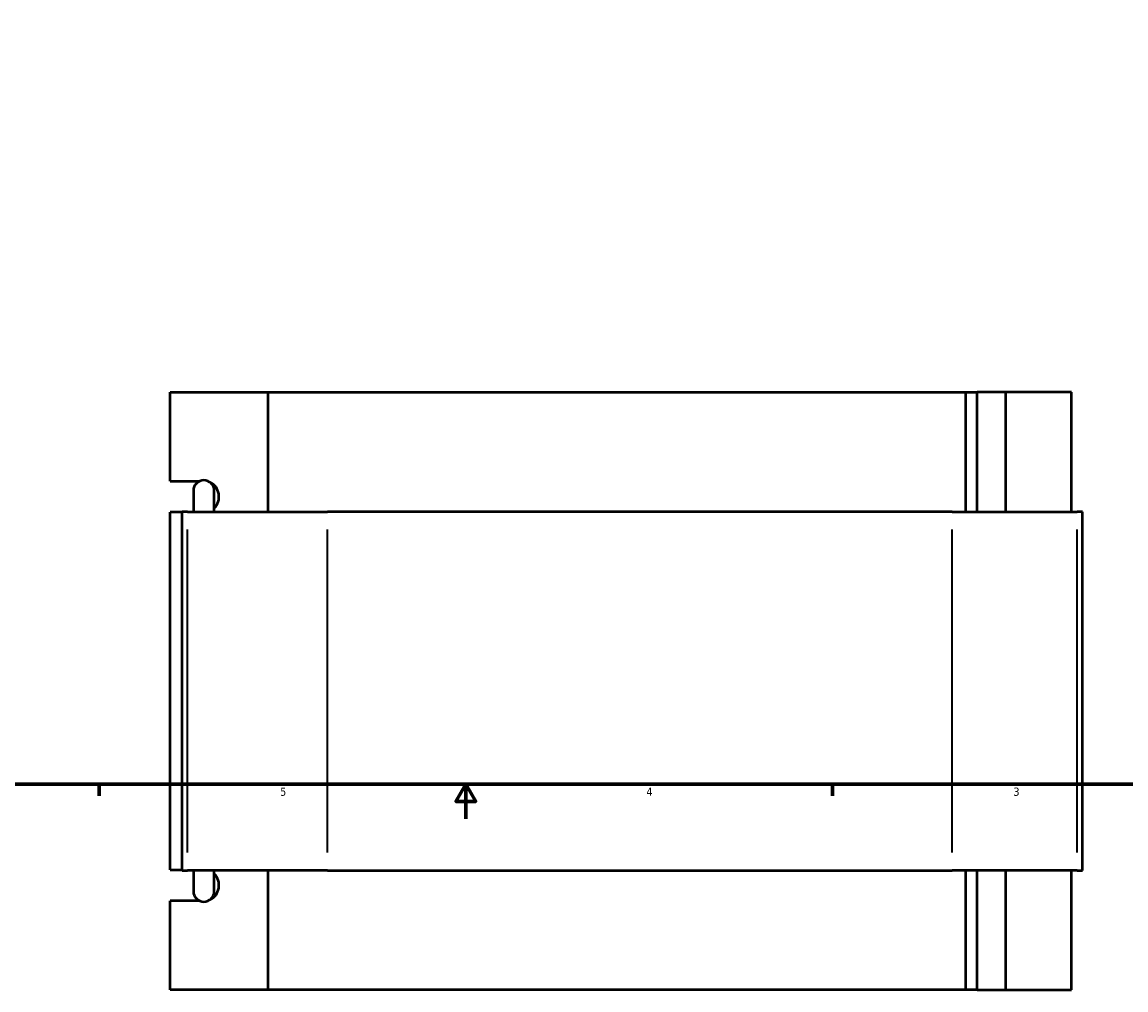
# Model space of a CAD drawing. Header units: inches. Extents: x -0.9 to 49.3, y -1.4 to 48.
# Tile 3 of 9: x 11.9 to 24.6, y -1.4 to 9.8. Entities that reach past the tile are written whole.
import ezdxf

# ---------------------------------------------------------------- set-up
doc = ezdxf.new("R2010")
doc.units = ezdxf.units.IN
doc.header["$MEASUREMENT"] = 0
for name, color, linetype, lineweight in [('Border (ANSI)', 7, 'Continuous', 70), ('Visible (ANSI)', 7, 'Continuous', 50), ('Visible Narrow (ANSI)', 7, 'Continuous', 35)]:
    doc.layers.add(name, color=color, linetype=linetype, lineweight=lineweight)
doc.styles.add('Note Text (ANSI)', font='tahoma.ttf')

# ---------------------------------------------------------------- blocks, each defined once
blk = doc.blocks.new('Borders Default Border')
at = {"layer": 'Border (ANSI)'}
for p, q in [((12.75, 1), (12.75, 0.866)), ((21.25, 1), (21.25, 0.866))]:
    blk.add_line(p, q, dxfattribs=at)
at = {"layer": 'Border (ANSI)', "flags": 128}
for points in [[(0.5, 1), (0.5, 21), (33.5, 21), (33.5, 1), (0.5, 1)], [(17, 0.6), (17, 1), (16.885, 0.8), (17.115, 0.8), (17, 1)]]:
    blk.add_lwpolyline(points, dxfattribs=at)
at = {"layer": 'Border (ANSI)', "color": 5, "true_color": 0x0000ff, "char_height": 0.0945, "attachment_point": 7, "style": 'Note Text (ANSI)'}
for s, insert in [('5', (14.847, 0.864)), ('4', (19.092, 0.866)), ('3', (23.346, 0.864))]:
    blk.add_mtext(s, dxfattribs=dict(at, insert=insert))

msp = doc.modelspace()

# ---------------------------------------------------------------- linework, layer by layer
at = {"layer": 'Visible (ANSI)'}
for p, q in [((13.572, 4.513), (13.572, 5.545)), ((13.572, 5.545), (14.705, 5.545)), ((14.705, 5.545), (14.705, 4.159)), ((14.705, 5.545), (22.796, 5.545)), ((22.796, 5.545), (22.926, 5.545)), ((22.796, 4.159), (22.796, 5.545)), ((23.257, 5.545), (22.926, 5.545)), ((22.926, 4.159), (22.926, 5.545)), ((24.019, 5.545), (23.257, 5.545)), ((23.257, 4.159), (23.257, 5.545)), ((24.019, 4.159), (24.019, 5.545)), ((13.572, 4.513), (13.916, 4.513)), ((13.891, 4.5), (13.891, 4.513)), ((13.841, 4.402), (13.841, 4.159)), ((14.082, 4.159), (14.082, 4.402)), ((13.712, 4.152), (13.572, 4.152)), ((13.572, 0.009), (13.572, 4.152)), ((13.773, 4.159), (13.712, 4.159)), ((13.712, 0.001), (13.712, 4.159)), ((13.773, 4.159), (15.396, 4.159)), ((22.636, 4.159), (15.396, 4.159)), ((22.636, 4.159), (24.085, 4.159)), ((24.148, 4.159), (24.085, 4.159)), ((24.148, 0.001), (24.148, 4.159)), ((13.572, 0.009), (13.712, 0.009)), ((13.712, 0.001), (13.773, 0.001)), ((15.396, 0.001), (13.773, 0.001)), ((13.841, 0.001), (13.841, -0.241)), ((14.082, -0.241), (14.082, 0.001)), ((14.705, 0.001), (14.705, -1.385)), ((15.396, 0.001), (22.636, 0.001)), ((24.085, 0.001), (22.636, 0.001)), ((22.796, -1.385), (22.796, 0.001)), ((22.926, -1.385), (22.926, 0.001)), ((23.257, -1.385), (23.257, 0.001)), ((24.019, -1.385), (24.019, 0.001)), ((24.085, 0.001), (24.148, 0.001)), ((13.916, -0.353), (13.572, -0.353)), ((13.572, -1.385), (13.572, -0.353)), ((13.891, -0.353), (13.891, -0.339)), ((14.705, -1.385), (13.572, -1.385)), ((22.796, -1.385), (14.705, -1.385)), ((22.926, -1.385), (22.796, -1.385)), ((22.926, -1.385), (23.257, -1.385)), ((23.257, -1.385), (24.019, -1.385))]:
    msp.add_line(p, q, dxfattribs=at)
for centre, start, end in [((13.962, 4.402), 0, 180), ((13.962, -0.241), 180, 0)]:
    msp.add_arc(centre, 0.121, start, end, dxfattribs=at)
for centre, major_axis, start_param, end_param in [((13.968, 4.333), (0, 0.181), 3.878488, 5.904251), ((13.968, -0.172), (0, -0.181), 0.378934, 2.404698)]:
    msp.add_ellipse(centre, major_axis=major_axis, ratio=0.939693, start_param=start_param, end_param=end_param, dxfattribs=at)
at = {"layer": 'Visible Narrow (ANSI)'}
for p, q in [((13.773, 0.209), (13.773, 3.951)), ((15.396, 0.209), (15.396, 3.951)), ((22.636, 0.209), (22.636, 3.951)), ((24.085, 0.209), (24.085, 3.951))]:
    msp.add_line(p, q, dxfattribs=at)

# ---------------------------------------------------------------- block references
msp.add_blockref('Borders Default Border', (0, 0))

doc.saveas('drawing.dxf')
